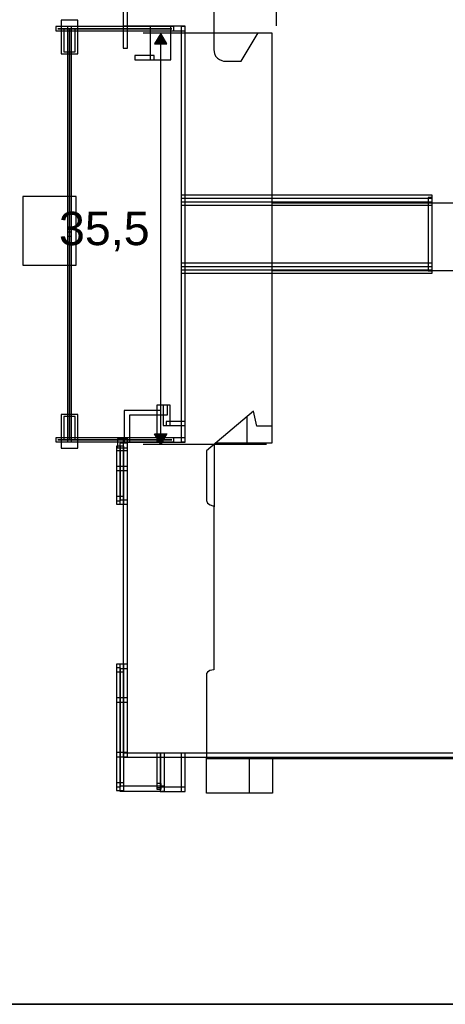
# Model space of a CAD drawing. Extents: x 0 to 595, y 0 to 395.
# Tile 19 of 21: x 305 to 409, y 0 to 241. Entities that reach past the tile are written whole.
import ezdxf

# ---------------------------------------------------------------- set-up
doc = ezdxf.new("R2010")
doc.units = 0
doc.layers.add('CAPA_1', color=7, linetype='CONTINUOUS')

# ---------------------------------------------------------------- blocks, each defined once
blk = doc.blocks.new('BLOCK_56')
at = {"layer": 'CAPA_1'}
blk.add_lwpolyline([(306.03, 180.96), (319.07, 180.96), (319.07, 197.73), (306.03, 197.73), (306.03, 180.96)], dxfattribs=at)
blk = doc.blocks.new('BLOCK_55')
at = {"layer": 'CAPA_1'}
blk.add_blockref('BLOCK_56', (0, 0), dxfattribs=at)
blk = doc.blocks.new('BLOCK_58')
at = {"layer": 'CAPA_1'}
blk.add_open_spline([(314.65, 238.84), (314.65, 238.84), (342.47, 238.84), (342.47, 238.84), (342.47, 238.84), (314.65, 238.84), (314.65, 238.84)], degree=3, knots=[0, 0, 0, 0, 1, 1, 1, 2, 2, 2, 2], dxfattribs=at)
blk = doc.blocks.new('BLOCK_57')
at = {"layer": 'CAPA_1'}
blk.add_blockref('BLOCK_58', (0, 0), dxfattribs=at)
blk = doc.blocks.new('BLOCK_60')
at = {"layer": 'CAPA_1'}
blk.add_lwpolyline([(314.15, 238.34), (342.97, 238.34), (342.97, 239.34), (314.15, 239.34), (314.15, 238.34)], dxfattribs=at)
blk = doc.blocks.new('BLOCK_59')
at = {"layer": 'CAPA_1'}
blk.add_blockref('BLOCK_60', (0, 0), dxfattribs=at)
blk = doc.blocks.new('BLOCK_62')
at = {"layer": 'CAPA_1'}
blk.add_open_spline([(314.65, 138.21), (314.65, 138.21), (342.47, 138.21), (342.47, 138.21), (342.47, 138.21), (314.65, 138.21), (314.65, 138.21)], degree=3, knots=[0, 0, 0, 0, 1, 1, 1, 2, 2, 2, 2], dxfattribs=at)
blk = doc.blocks.new('BLOCK_61')
at = {"layer": 'CAPA_1'}
blk.add_blockref('BLOCK_62', (0, 0), dxfattribs=at)
blk = doc.blocks.new('BLOCK_64')
at = {"layer": 'CAPA_1'}
blk.add_lwpolyline([(314.15, 137.71), (342.97, 137.71), (342.97, 138.71), (314.15, 138.71), (314.15, 137.71)], dxfattribs=at)
blk = doc.blocks.new('BLOCK_63')
at = {"layer": 'CAPA_1'}
blk.add_blockref('BLOCK_64', (0, 0), dxfattribs=at)
blk = doc.blocks.new('BLOCK_66')
at = {"layer": 'CAPA_1'}
blk.add_open_spline([(317.49, 188.52), (317.49, 188.52), (317.49, 188.52), (317.49, 188.52), (317.49, 188.52), (317.49, 238.84), (317.49, 238.84), (317.49, 238.84), (317.49, 188.52), (317.49, 188.52)], degree=3, knots=[0, 0, 0, 0, 1, 1, 1, 2, 2, 2, 3, 3, 3, 3], dxfattribs=at)
blk = doc.blocks.new('BLOCK_65')
at = {"layer": 'CAPA_1'}
blk.add_blockref('BLOCK_66', (0, 0), dxfattribs=at)
blk = doc.blocks.new('BLOCK_68')
at = {"layer": 'CAPA_1'}
blk.add_lwpolyline([(316.99, 188.02), (317.99, 188.02), (317.99, 239.34), (316.99, 239.34), (316.99, 188.02)], dxfattribs=at)
blk = doc.blocks.new('BLOCK_67')
at = {"layer": 'CAPA_1'}
blk.add_blockref('BLOCK_68', (0, 0), dxfattribs=at)
blk = doc.blocks.new('BLOCK_70')
at = {"layer": 'CAPA_1'}
blk.add_open_spline([(317.49, 138.21), (317.49, 138.21), (317.49, 138.21), (317.49, 138.21), (317.49, 138.21), (317.49, 188.52), (317.49, 188.52), (317.49, 188.52), (317.49, 138.21), (317.49, 138.21)], degree=3, knots=[0, 0, 0, 0, 1, 1, 1, 2, 2, 2, 3, 3, 3, 3], dxfattribs=at)
blk = doc.blocks.new('BLOCK_69')
at = {"layer": 'CAPA_1'}
blk.add_blockref('BLOCK_70', (0, 0), dxfattribs=at)
blk = doc.blocks.new('BLOCK_72')
at = {"layer": 'CAPA_1'}
blk.add_lwpolyline([(316.99, 137.71), (317.99, 137.71), (317.99, 189.03), (316.99, 189.03), (316.99, 137.71)], dxfattribs=at)
blk = doc.blocks.new('BLOCK_71')
at = {"layer": 'CAPA_1'}
blk.add_blockref('BLOCK_72', (0, 0), dxfattribs=at)
blk = doc.blocks.new('BLOCK_74')
at = {"layer": 'CAPA_1'}
blk.add_lwpolyline([(316.07, 233.17), (318.9, 233.17), (318.9, 238.84), (316.07, 238.84), (316.07, 233.17)], dxfattribs=at)
blk = doc.blocks.new('BLOCK_73')
at = {"layer": 'CAPA_1'}
blk.add_blockref('BLOCK_74', (0, 0), dxfattribs=at)
blk = doc.blocks.new('BLOCK_76')
at = {"layer": 'CAPA_1'}
blk.add_lwpolyline([(315.43, 232.67), (319.54, 232.67), (319.54, 240.9), (315.43, 240.9), (315.43, 232.67)], dxfattribs=at)
blk = doc.blocks.new('BLOCK_75')
at = {"layer": 'CAPA_1'}
blk.add_blockref('BLOCK_76', (0, 0), dxfattribs=at)
blk = doc.blocks.new('BLOCK_78')
at = {"layer": 'CAPA_1'}
blk.add_lwpolyline([(316.07, 138.21), (318.9, 138.21), (318.9, 143.88), (316.07, 143.88), (316.07, 138.21)], dxfattribs=at)
blk = doc.blocks.new('BLOCK_77')
at = {"layer": 'CAPA_1'}
blk.add_blockref('BLOCK_78', (0, 0), dxfattribs=at)
blk = doc.blocks.new('BLOCK_80')
at = {"layer": 'CAPA_1'}
blk.add_lwpolyline([(315.43, 136.15), (319.54, 136.15), (319.54, 144.38), (315.43, 144.38), (315.43, 136.15)], dxfattribs=at)
blk = doc.blocks.new('BLOCK_79')
at = {"layer": 'CAPA_1'}
blk.add_blockref('BLOCK_80', (0, 0), dxfattribs=at)
blk = doc.blocks.new('BLOCK_2156')
at = {"layer": 'CAPA_1'}
blk.add_lwpolyline([(330.63, 60.47), (413.26, 60.47), (413.26, 61.47), (330.63, 61.47), (330.63, 60.47)], dxfattribs=at)
blk = doc.blocks.new('BLOCK_2155')
at = {"layer": 'CAPA_1'}
blk.add_blockref('BLOCK_2156', (0, 0), dxfattribs=at)
blk = doc.blocks.new('BLOCK_2158')
at = {"layer": 'CAPA_1'}
blk.add_lwpolyline([(337.17, 231.25), (342.27, 231.25), (342.27, 239.37), (337.17, 239.37), (337.17, 231.25)], dxfattribs=at)
blk = doc.blocks.new('BLOCK_2157')
at = {"layer": 'CAPA_1'}
blk.add_blockref('BLOCK_2158', (0, 0), dxfattribs=at)
blk = doc.blocks.new('BLOCK_2160')
at = {"layer": 'CAPA_1'}
blk.add_lwpolyline([(330.63, 234.09), (331.63, 234.09), (331.63, 316.58), (330.63, 316.58), (330.63, 234.09)], dxfattribs=at)
blk = doc.blocks.new('BLOCK_2159')
at = {"layer": 'CAPA_1'}
blk.add_blockref('BLOCK_2160', (0, 0), dxfattribs=at)
blk = doc.blocks.new('BLOCK_2162')
at = {"layer": 'CAPA_1'}
blk.add_lwpolyline([(330.63, 60.47), (331.63, 60.47), (331.63, 138.59), (330.63, 138.59), (330.63, 60.47)], dxfattribs=at)
blk = doc.blocks.new('BLOCK_2161')
at = {"layer": 'CAPA_1'}
blk.add_blockref('BLOCK_2162', (0, 0), dxfattribs=at)
blk = doc.blocks.new('BLOCK_2166')
at = {"layer": 'CAPA_1'}
blk.add_lwpolyline([(344.8, 137.71), (345.8, 137.71), (345.8, 239.34), (344.8, 239.34), (344.8, 137.71)], dxfattribs=at)
blk = doc.blocks.new('BLOCK_2165')
at = {"layer": 'CAPA_1'}
blk.add_blockref('BLOCK_2166', (0, 0), dxfattribs=at)
blk = doc.blocks.new('BLOCK_2182')
at = {"layer": 'CAPA_1'}
blk.add_lwpolyline([(330.63, 137.59), (345.8, 137.59), (345.8, 138.71), (330.63, 138.71), (330.63, 137.59)], dxfattribs=at)
blk = doc.blocks.new('BLOCK_2181')
at = {"layer": 'CAPA_1'}
blk.add_blockref('BLOCK_2182', (0, 0), dxfattribs=at)
blk = doc.blocks.new('BLOCK_2186')
at = {"layer": 'CAPA_1'}
blk.add_lwpolyline([(405.18, 179.56), (406.18, 179.56), (406.18, 197.49), (405.18, 197.49), (405.18, 179.56)], dxfattribs=at)
blk = doc.blocks.new('BLOCK_2185')
at = {"layer": 'CAPA_1'}
blk.add_blockref('BLOCK_2186', (0, 0), dxfattribs=at)
blk = doc.blocks.new('BLOCK_2206')
at = {"layer": 'CAPA_1'}
blk.add_lwpolyline([(344.8, 178.97), (406.18, 178.97), (406.18, 180.56), (344.8, 180.56), (344.8, 178.97)], dxfattribs=at)
blk = doc.blocks.new('BLOCK_2205')
at = {"layer": 'CAPA_1'}
blk.add_blockref('BLOCK_2206', (0, 0), dxfattribs=at)
blk = doc.blocks.new('BLOCK_2208')
at = {"layer": 'CAPA_1'}
blk.add_lwpolyline([(344.8, 179.82), (406.18, 179.82), (406.18, 181.41), (344.8, 181.41), (344.8, 179.82)], dxfattribs=at)
blk = doc.blocks.new('BLOCK_2207')
at = {"layer": 'CAPA_1'}
blk.add_blockref('BLOCK_2208', (0, 0), dxfattribs=at)
blk = doc.blocks.new('BLOCK_2230')
at = {"layer": 'CAPA_1'}
blk.add_lwpolyline([(344.8, 195.64), (406.18, 195.64), (406.18, 197.23), (344.8, 197.23), (344.8, 195.64)], dxfattribs=at)
blk = doc.blocks.new('BLOCK_2229')
at = {"layer": 'CAPA_1'}
blk.add_blockref('BLOCK_2230', (0, 0), dxfattribs=at)
blk = doc.blocks.new('BLOCK_2244')
at = {"layer": 'CAPA_1'}
blk.add_lwpolyline([(344.8, 196.49), (406.18, 196.49), (406.18, 198.08), (344.8, 198.08), (344.8, 196.49)], dxfattribs=at)
blk = doc.blocks.new('BLOCK_2243')
at = {"layer": 'CAPA_1'}
blk.add_blockref('BLOCK_2244', (0, 0), dxfattribs=at)
blk = doc.blocks.new('BLOCK_2276')
at = {"layer": 'CAPA_1'}
blk.add_lwpolyline([(333.46, 231.25), (338.17, 231.25), (338.17, 232.25), (333.46, 232.25), (333.46, 231.25)], dxfattribs=at)
blk = doc.blocks.new('BLOCK_2275')
at = {"layer": 'CAPA_1'}
blk.add_blockref('BLOCK_2276', (0, 0), dxfattribs=at)
blk = doc.blocks.new('BLOCK_2278')
at = {"layer": 'CAPA_1'}
blk.add_lwpolyline([(330.63, 238.34), (345.8, 238.34), (345.8, 239.46), (330.63, 239.46), (330.63, 238.34)], dxfattribs=at)
blk = doc.blocks.new('BLOCK_2277')
at = {"layer": 'CAPA_1'}
blk.add_blockref('BLOCK_2278', (0, 0), dxfattribs=at)
blk = doc.blocks.new('BLOCK_2331')
at = {"layer": 'CAPA_1'}
blk.add_lwpolyline([(0, 395), (595.28, 395), (595.28, 0), (0, 0), (0, 395)], dxfattribs=at)
blk = doc.blocks.new('BLOCK_2330')
at = {"layer": 'CAPA_1'}
blk.add_lwpolyline([(0, 0), (595.28, 0), (595.28, 395), (0, 395), (0, 0)], dxfattribs=at)
blk.add_blockref('BLOCK_2331', (0, 0), dxfattribs=at)
blk = doc.blocks.new('BLOCK_2329')
at = {"layer": 'CAPA_1'}
blk.add_blockref('BLOCK_2330', (0, 0), dxfattribs=at)
blk = doc.blocks.new('BLOCK_2335')
at = {"layer": 'CAPA_1'}
blk.add_lwpolyline([(329.76, 52.19), (340.68, 52.19), (340.68, 53.37), (329.76, 53.37), (329.76, 52.19)], dxfattribs=at)
blk = doc.blocks.new('BLOCK_2334')
at = {"layer": 'CAPA_1'}
blk.add_blockref('BLOCK_2335', (0, 0), dxfattribs=at)
blk = doc.blocks.new('BLOCK_2337')
at = {"layer": 'CAPA_1'}
blk.add_lwpolyline([(329.76, 82.23), (331.63, 82.23), (331.63, 83.25), (329.76, 83.25), (329.76, 82.23)], dxfattribs=at)
blk = doc.blocks.new('BLOCK_2336')
at = {"layer": 'CAPA_1'}
blk.add_blockref('BLOCK_2337', (0, 0), dxfattribs=at)
blk = doc.blocks.new('BLOCK_2339')
at = {"layer": 'CAPA_1'}
blk.add_lwpolyline([(340.42, 141.68), (342.12, 141.68), (342.12, 146.65), (340.42, 146.65), (340.42, 141.68)], dxfattribs=at)
blk = doc.blocks.new('BLOCK_2338')
at = {"layer": 'CAPA_1'}
blk.add_blockref('BLOCK_2339', (0, 0), dxfattribs=at)
blk = doc.blocks.new('BLOCK_2341')
at = {"layer": 'CAPA_1'}
blk.add_lwpolyline([(338.85, 137.66), (339.85, 137.66), (339.85, 145.33), (338.85, 145.33), (338.85, 137.66)], dxfattribs=at)
blk = doc.blocks.new('BLOCK_2340')
at = {"layer": 'CAPA_1'}
blk.add_blockref('BLOCK_2341', (0, 0), dxfattribs=at)
blk = doc.blocks.new('BLOCK_2343')
at = {"layer": 'CAPA_1'}
blk.add_lwpolyline([(344.8, 52.1), (345.8, 52.1), (345.8, 61.47), (344.8, 61.47), (344.8, 52.1)], dxfattribs=at)
blk = doc.blocks.new('BLOCK_2342')
at = {"layer": 'CAPA_1'}
blk.add_blockref('BLOCK_2343', (0, 0), dxfattribs=at)
blk = doc.blocks.new('BLOCK_2345')
at = {"layer": 'CAPA_1'}
blk.add_lwpolyline([(329.76, 122.43), (331.63, 122.43), (331.63, 123.44), (329.76, 123.44), (329.76, 122.43)], dxfattribs=at)
blk = doc.blocks.new('BLOCK_2344')
at = {"layer": 'CAPA_1'}
blk.add_blockref('BLOCK_2345', (0, 0), dxfattribs=at)
blk = doc.blocks.new('BLOCK_2347')
at = {"layer": 'CAPA_1'}
blk.add_lwpolyline([(341.12, 141.68), (345.8, 141.68), (345.8, 142.68), (341.12, 142.68), (341.12, 141.68)], dxfattribs=at)
blk = doc.blocks.new('BLOCK_2346')
at = {"layer": 'CAPA_1'}
blk.add_blockref('BLOCK_2347', (0, 0), dxfattribs=at)
blk = doc.blocks.new('BLOCK_2349')
at = {"layer": 'CAPA_1'}
blk.add_lwpolyline([(338.85, 144.33), (341.42, 144.33), (341.42, 146.65), (338.85, 146.65), (338.85, 144.33)], dxfattribs=at)
blk = doc.blocks.new('BLOCK_2348')
at = {"layer": 'CAPA_1'}
blk.add_blockref('BLOCK_2349', (0, 0), dxfattribs=at)
blk = doc.blocks.new('BLOCK_2352')
at = {"layer": 'CAPA_1'}
blk.add_lwpolyline([(0, 395), (595.28, 395), (595.28, 0), (0, 0), (0, 395)], dxfattribs=at)
blk = doc.blocks.new('BLOCK_2351')
at = {"layer": 'CAPA_1'}
blk.add_lwpolyline([(0, 0), (595.28, 0), (595.28, 395), (0, 395), (0, 0)], dxfattribs=at)
blk.add_blockref('BLOCK_2352', (0, 0), dxfattribs=at)
blk = doc.blocks.new('BLOCK_2350')
at = {"layer": 'CAPA_1'}
blk.add_blockref('BLOCK_2351', (0, 0), dxfattribs=at)
blk = doc.blocks.new('BLOCK_2361')
at = {"layer": 'CAPA_1'}
blk.add_lwpolyline([(0, 395), (595.28, 395), (595.28, 0), (0, 0), (0, 395)], dxfattribs=at)
blk = doc.blocks.new('BLOCK_2360')
at = {"layer": 'CAPA_1'}
blk.add_lwpolyline([(0, 0), (595.28, 0), (595.28, 395), (0, 395), (0, 0)], dxfattribs=at)
blk.add_blockref('BLOCK_2361', (0, 0), dxfattribs=at)
blk = doc.blocks.new('BLOCK_2359')
at = {"layer": 'CAPA_1'}
blk.add_blockref('BLOCK_2360', (0, 0), dxfattribs=at)
blk = doc.blocks.new('BLOCK_2363')
at = {"layer": 'CAPA_1'}
blk.add_lwpolyline([(328.93, 52.37), (330.76, 52.37), (330.76, 54.22), (328.93, 54.22), (328.93, 52.37)], dxfattribs=at)
blk = doc.blocks.new('BLOCK_2362')
at = {"layer": 'CAPA_1'}
blk.add_blockref('BLOCK_2363', (0, 0), dxfattribs=at)
blk = doc.blocks.new('BLOCK_2365')
at = {"layer": 'CAPA_1'}
blk.add_lwpolyline([(339.68, 52.1), (345.8, 52.1), (345.8, 53.19), (339.68, 53.19), (339.68, 52.1)], dxfattribs=at)
blk = doc.blocks.new('BLOCK_2364')
at = {"layer": 'CAPA_1'}
blk.add_blockref('BLOCK_2365', (0, 0), dxfattribs=at)
blk = doc.blocks.new('BLOCK_2367')
at = {"layer": 'CAPA_1'}
blk.add_lwpolyline([(328.93, 60.61), (331.63, 60.61), (331.63, 61.61), (328.93, 61.61), (328.93, 60.61)], dxfattribs=at)
blk = doc.blocks.new('BLOCK_2366')
at = {"layer": 'CAPA_1'}
blk.add_blockref('BLOCK_2367', (0, 0), dxfattribs=at)
blk = doc.blocks.new('BLOCK_2369')
at = {"layer": 'CAPA_1'}
blk.add_lwpolyline([(328.93, 73.99), (331.63, 73.99), (331.63, 74.99), (328.93, 74.99), (328.93, 73.99)], dxfattribs=at)
blk = doc.blocks.new('BLOCK_2368')
at = {"layer": 'CAPA_1'}
blk.add_blockref('BLOCK_2369', (0, 0), dxfattribs=at)
blk = doc.blocks.new('BLOCK_2371')
at = {"layer": 'CAPA_1'}
blk.add_lwpolyline([(328.93, 122.44), (330.76, 122.44), (330.76, 124.29), (328.93, 124.29), (328.93, 122.44)], dxfattribs=at)
blk = doc.blocks.new('BLOCK_2370')
at = {"layer": 'CAPA_1'}
blk.add_blockref('BLOCK_2371', (0, 0), dxfattribs=at)
blk = doc.blocks.new('BLOCK_2373')
at = {"layer": 'CAPA_1'}
blk.add_lwpolyline([(338.85, 52.7), (339.92, 52.7), (339.92, 54.07), (338.85, 54.07), (338.85, 52.7)], dxfattribs=at)
blk = doc.blocks.new('BLOCK_2372')
at = {"layer": 'CAPA_1'}
blk.add_blockref('BLOCK_2373', (0, 0), dxfattribs=at)
blk = doc.blocks.new('BLOCK_2375')
at = {"layer": 'CAPA_1'}
blk.add_lwpolyline([(328.93, 123.29), (329.93, 123.29), (329.93, 136.61), (328.93, 136.61), (328.93, 123.29)], dxfattribs=at)
blk = doc.blocks.new('BLOCK_2374')
at = {"layer": 'CAPA_1'}
blk.add_blockref('BLOCK_2375', (0, 0), dxfattribs=at)
blk = doc.blocks.new('BLOCK_2377')
at = {"layer": 'CAPA_1'}
blk.add_lwpolyline([(328.93, 53.22), (329.93, 53.22), (329.93, 82.38), (328.93, 82.38), (328.93, 53.22)], dxfattribs=at)
blk = doc.blocks.new('BLOCK_2376')
at = {"layer": 'CAPA_1'}
blk.add_blockref('BLOCK_2377', (0, 0), dxfattribs=at)
blk = doc.blocks.new('BLOCK_2379')
at = {"layer": 'CAPA_1'}
blk.add_lwpolyline([(329.76, 122.44), (330.76, 122.44), (330.76, 136.61), (329.76, 136.61), (329.76, 122.44)], dxfattribs=at)
blk = doc.blocks.new('BLOCK_2378')
at = {"layer": 'CAPA_1'}
blk.add_blockref('BLOCK_2379', (0, 0), dxfattribs=at)
blk = doc.blocks.new('BLOCK_2381')
at = {"layer": 'CAPA_1'}
blk.add_lwpolyline([(329.76, 52.37), (330.76, 52.37), (330.76, 83.23), (329.76, 83.23), (329.76, 52.37)], dxfattribs=at)
blk = doc.blocks.new('BLOCK_2380')
at = {"layer": 'CAPA_1'}
blk.add_blockref('BLOCK_2381', (0, 0), dxfattribs=at)
blk = doc.blocks.new('BLOCK_2383')
at = {"layer": 'CAPA_1'}
blk.add_lwpolyline([(338.85, 53.08), (339.85, 53.08), (339.85, 61.47), (338.85, 61.47), (338.85, 53.08)], dxfattribs=at)
blk = doc.blocks.new('BLOCK_2382')
at = {"layer": 'CAPA_1'}
blk.add_blockref('BLOCK_2383', (0, 0), dxfattribs=at)
blk = doc.blocks.new('BLOCK_2385')
at = {"layer": 'CAPA_1'}
blk.add_lwpolyline([(339.68, 52.19), (340.68, 52.19), (340.68, 61.47), (339.68, 61.47), (339.68, 52.19)], dxfattribs=at)
blk = doc.blocks.new('BLOCK_2384')
at = {"layer": 'CAPA_1'}
blk.add_blockref('BLOCK_2385', (0, 0), dxfattribs=at)
blk = doc.blocks.new('BLOCK_2387')
at = {"layer": 'CAPA_1'}
blk.add_lwpolyline([(328.93, 130.68), (331.63, 130.68), (331.63, 131.68), (328.93, 131.68), (328.93, 130.68)], dxfattribs=at)
blk = doc.blocks.new('BLOCK_2386')
at = {"layer": 'CAPA_1'}
blk.add_blockref('BLOCK_2387', (0, 0), dxfattribs=at)
blk = doc.blocks.new('BLOCK_2389')
at = {"layer": 'CAPA_1'}
blk.add_lwpolyline([(328.93, 135.61), (330.76, 135.61), (330.76, 136.61), (328.93, 136.61), (328.93, 135.61)], dxfattribs=at)
blk = doc.blocks.new('BLOCK_2388')
at = {"layer": 'CAPA_1'}
blk.add_blockref('BLOCK_2389', (0, 0), dxfattribs=at)
blk = doc.blocks.new('BLOCK_2391')
at = {"layer": 'CAPA_1'}
blk.add_lwpolyline([(330.81, 137.59), (339.85, 137.59), (339.85, 145.33), (330.81, 145.33), (330.81, 137.59)], dxfattribs=at)
blk = doc.blocks.new('BLOCK_2390')
at = {"layer": 'CAPA_1'}
blk.add_blockref('BLOCK_2391', (0, 0), dxfattribs=at)
blk = doc.blocks.new('BLOCK_2393')
at = {"layer": 'CAPA_1'}
blk.add_lwpolyline([(329.23, 136.26), (331.63, 136.26), (331.63, 138.43), (329.23, 138.43), (329.23, 136.26)], dxfattribs=at)
blk = doc.blocks.new('BLOCK_2392')
at = {"layer": 'CAPA_1'}
blk.add_blockref('BLOCK_2393', (0, 0), dxfattribs=at)
blk = doc.blocks.new('BLOCK_2395')
at = {"layer": 'CAPA_1'}
blk.add_lwpolyline([(332.13, 137.6), (339.85, 137.6), (339.85, 144.23), (332.13, 144.23), (332.13, 137.6)], dxfattribs=at)
blk = doc.blocks.new('BLOCK_2394')
at = {"layer": 'CAPA_1'}
blk.add_blockref('BLOCK_2395', (0, 0), dxfattribs=at)
blk = doc.blocks.new('BLOCK_2397')
at = {"layer": 'CAPA_1'}
blk.add_lwpolyline([(329.76, 135.61), (331.63, 135.61), (331.63, 137.34), (329.76, 137.34), (329.76, 135.61)], dxfattribs=at)
blk = doc.blocks.new('BLOCK_2396')
at = {"layer": 'CAPA_1'}
blk.add_blockref('BLOCK_2397', (0, 0), dxfattribs=at)
blk = doc.blocks.new('BLOCK_2399')
at = {"layer": 'CAPA_1'}
blk.add_lwpolyline([(328.93, 81.38), (330.76, 81.38), (330.76, 83.23), (328.93, 83.23), (328.93, 81.38)], dxfattribs=at)
blk = doc.blocks.new('BLOCK_2398')
at = {"layer": 'CAPA_1'}
blk.add_blockref('BLOCK_2399', (0, 0), dxfattribs=at)
blk = doc.blocks.new('BLOCK_2402')
at = {"layer": 'CAPA_1'}
blk.add_lwpolyline([(0, 395), (595.28, 395), (595.28, 0), (0, 0), (0, 395)], dxfattribs=at)
blk = doc.blocks.new('BLOCK_2401')
at = {"layer": 'CAPA_1'}
blk.add_lwpolyline([(0, 0), (595.28, 0), (595.28, 395), (0, 395), (0, 0)], dxfattribs=at)
blk.add_blockref('BLOCK_2402', (0, 0), dxfattribs=at)
blk = doc.blocks.new('BLOCK_2400')
at = {"layer": 'CAPA_1'}
blk.add_blockref('BLOCK_2401', (0, 0), dxfattribs=at)
blk = doc.blocks.new('BLOCK_2427')
at = {"layer": 'CAPA_1'}
blk.add_lwpolyline([(0, 395), (595.28, 395), (595.28, 0), (0, 0), (0, 395)], dxfattribs=at)
blk = doc.blocks.new('BLOCK_2426')
at = {"layer": 'CAPA_1'}
blk.add_lwpolyline([(0, 0), (595.28, 0), (595.28, 395), (0, 395), (0, 0)], dxfattribs=at)
blk.add_blockref('BLOCK_2427', (0, 0), dxfattribs=at)
blk = doc.blocks.new('BLOCK_2425')
at = {"layer": 'CAPA_1'}
blk.add_blockref('BLOCK_2426', (0, 0), dxfattribs=at)
blk = doc.blocks.new('BLOCK_2')
at = {"layer": 'CAPA_1'}
blk.add_lwpolyline([(0, 395), (595.28, 395), (595.28, 0), (0, 0), (0, 395)], dxfattribs=at)
for name in ['BLOCK_2329', 'BLOCK_2350', 'BLOCK_2359', 'BLOCK_2400', 'BLOCK_2425', 'BLOCK_2159', 'BLOCK_59', 'BLOCK_57', 'BLOCK_75', 'BLOCK_73', 'BLOCK_67', 'BLOCK_65', 'BLOCK_2277', 'BLOCK_2157', 'BLOCK_2165', 'BLOCK_2275', 'BLOCK_55', 'BLOCK_2243', 'BLOCK_2229', 'BLOCK_2185', 'BLOCK_71', 'BLOCK_69', 'BLOCK_2207', 'BLOCK_2205', 'BLOCK_2390', 'BLOCK_2348', 'BLOCK_2340', 'BLOCK_2338', 'BLOCK_79', 'BLOCK_77', 'BLOCK_2394', 'BLOCK_2346', 'BLOCK_63', 'BLOCK_61', 'BLOCK_2392', 'BLOCK_2181', 'BLOCK_2161', 'BLOCK_2374', 'BLOCK_2388', 'BLOCK_2396', 'BLOCK_2378', 'BLOCK_2386', 'BLOCK_2370', 'BLOCK_2344', 'BLOCK_2398', 'BLOCK_2376', 'BLOCK_2336', 'BLOCK_2380', 'BLOCK_2368', 'BLOCK_2366', 'BLOCK_2155', 'BLOCK_2382', 'BLOCK_2384', 'BLOCK_2342', 'BLOCK_2362', 'BLOCK_2334', 'BLOCK_2372', 'BLOCK_2364']:
    blk.add_blockref(name, (0, 0), dxfattribs=at)
blk = doc.blocks.new('BLOCK_2428')
at = {"layer": 'CAPA_1'}
blk.add_lwpolyline([(0, 395), (595.28, 395), (595.28, 0), (0, 0), (0, 395)], dxfattribs=at)
at = {"layer": 'CAPA_1', "color": 7}
for points in [[(366.94, 196.19), (426.94, 196.19), (426.94, 179.52), (366.94, 179.52)], [(360.81, 143.85), (360.81, 137.33)], [(366.94, 141.52), (366.94, 137.35), (353.31, 137.35)], [(352.84, 137.02), (352.84, 121.76)], [(367.1, 51.69), (350.94, 51.69), (350.94, 60.35), (367.1, 60.35), (367.1, 51.69)], [(361.44, 60.19), (361.44, 51.69)]]:
    blk.add_lwpolyline(points, dxfattribs=at)
blk.add_open_spline([(352.77, 315.19), (352.77, 315.19), (460.6, 315.19), (460.6, 315.19), (460.6, 315.19), (463.44, 314.85), (463.44, 312.02), (463.44, 312.02), (463.44, 288.02), (463.44, 288.02), (463.44, 288.02), (466.1, 286.52), (466.1, 283.35), (466.1, 283.35), (466.1, 279.69), (466.1, 279.69), (466.1, 279.69), (491.94, 279.69), (491.94, 279.69), (491.94, 279.69), (491.94, 251.35), (491.94, 251.35), (491.94, 251.35), (522.1, 251.35), (522.1, 251.35), (522.1, 251.35), (526.27, 239.02), (526.27, 239.02), (526.27, 239.02), (524.77, 233.35), (524.77, 233.35), (524.77, 233.35), (524.77, 141.85), (524.77, 141.85), (524.77, 141.85), (526.44, 136.02), (526.44, 136.02), (526.44, 136.02), (521.94, 124.02), (521.94, 124.02), (521.94, 124.02), (491.6, 124.02), (491.6, 124.02), (491.6, 124.02), (491.6, 95.85), (491.6, 95.85), (491.6, 95.85), (466.1, 95.85), (466.1, 95.85), (466.1, 95.85), (467.27, 88.85), (463.27, 87.19), (463.27, 87.19), (463.27, 63.02), (463.27, 63.02), (463.27, 63.02), (463.1, 60.19), (460.44, 60.19), (460.44, 60.19), (350.94, 60.19), (350.94, 60.19), (350.94, 60.19), (350.94, 80.85), (350.94, 80.85), (350.94, 80.85), (351.1, 81.85), (352.77, 81.85), (352.77, 81.85), (352.77, 122.02), (352.77, 122.02), (352.77, 122.02), (350.94, 122.19), (350.94, 123.35), (350.94, 123.35), (350.94, 135.52), (350.94, 135.52), (350.94, 135.52), (362.44, 145.19), (362.44, 145.19), (362.44, 145.19), (363.27, 141.52), (363.27, 141.52), (363.27, 141.52), (366.94, 141.52), (366.94, 141.52), (366.94, 141.52), (366.94, 237.85), (366.94, 237.85), (366.94, 237.85), (363.6, 237.85), (363.6, 237.85), (363.6, 237.85), (359.44, 230.85), (359.44, 230.85), (359.44, 230.85), (355.6, 230.85), (355.6, 230.85), (355.6, 230.85), (352.77, 231.02), (352.77, 233.69), (352.77, 233.69), (352.77, 315.19), (352.77, 315.19)], degree=3, knots=[0, 0, 0, 0, 1, 1, 1, 2, 2, 2, 3, 3, 3, 4, 4, 4, 5, 5, 5, 6, 6, 6, 7, 7, 7, 8, 8, 8, 9, 9, 9, 10, 10, 10, 11, 11, 11, 12, 12, 12, 13, 13, 13, 14, 14, 14, 15, 15, 15, 16, 16, 16, 17, 17, 17, 18, 18, 18, 19, 19, 19, 20, 20, 20, 21, 21, 21, 22, 22, 22, 23, 23, 23, 24, 24, 24, 25, 25, 25, 26, 26, 26, 27, 27, 27, 28, 28, 28, 29, 29, 29, 30, 30, 30, 31, 31, 31, 32, 32, 32, 33, 33, 33, 34, 34, 34, 34], dxfattribs=at)
blk = doc.blocks.new('*U2437')
at = {"layer": 'CAPA_1', "color": 7, "extrusion": (0, 0, -1)}
for points in [[(-339.79, 137.06), (-338.29, 139.65), (-339.79, 139.65)], [(-339.79, 137.06), (-339.79, 139.65), (-341.29, 139.65)]]:
    blk.add_solid(points, dxfattribs=at)
blk = doc.blocks.new('*U2438')
at = {"layer": 'CAPA_1', "color": 7}
blk.add_solid([(339.79, 235.1), (338.29, 235.1), (339.79, 237.69)], dxfattribs=at)
at = {"layer": 'CAPA_1', "color": 7, "extrusion": (0, 0, -1)}
blk.add_solid([(-339.79, 235.1), (-339.79, 237.69), (-341.29, 235.1)], dxfattribs=at)

msp = doc.modelspace()

# ---------------------------------------------------------------- linework, layer by layer
at = {"layer": 'CAPA_1', "color": 7}
for points in [[(368.02, 338.38), (368.02, 239.5)], [(335.46, 237.81), (365.67, 237.81)], [(339.8, 139.22), (339.8, 235.53)], [(335.46, 137.15), (365.67, 137.15)]]:
    msp.add_lwpolyline(points, dxfattribs=at)
at = {"layer": 'CAPA_1'}
for points in [[(341.29, 235.1), (339.79, 237.69), (338.29, 235.1), (341.29, 235.1)], [(341.29, 139.65), (339.79, 137.06), (338.29, 139.65), (341.29, 139.65)]]:
    msp.add_lwpolyline(points, dxfattribs=at)

# ---------------------------------------------------------------- block references
for name in ['BLOCK_2', 'BLOCK_2428']:
    msp.add_blockref(name, (0, 0), dxfattribs=at)
at = {"layer": 'CAPA_1', "color": 7}
for name in ['*U2438', '*U2437']:
    msp.add_blockref(name, (0, 0), dxfattribs=at)

# ---------------------------------------------------------------- texts
at = {"layer": 'CAPA_1', "color": 250, "insert": (314.89, 184.33), "char_height": 8.16, "attachment_point": 7}
msp.add_mtext('\\fHelvetica|b0|i0|c0|p34;\\W1;35,5', dxfattribs=at)

doc.saveas('drawing.dxf')
